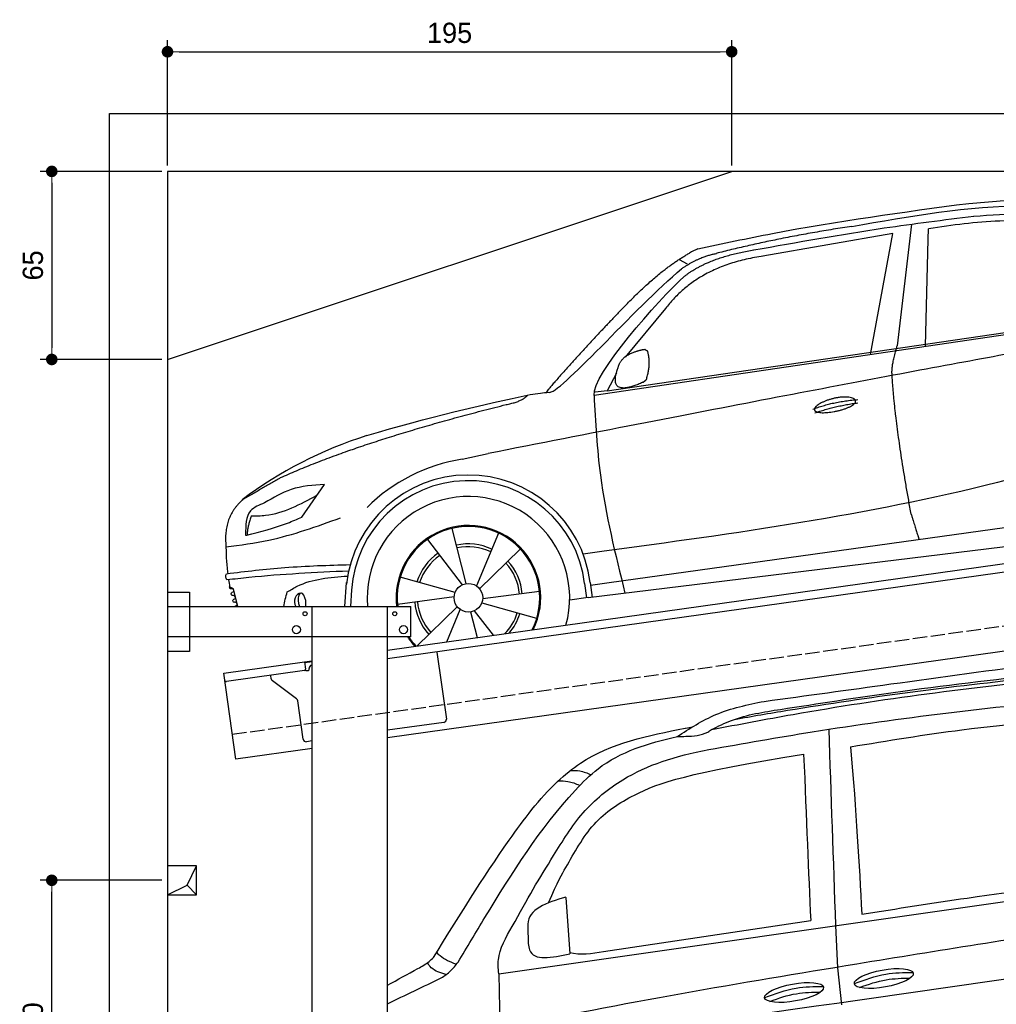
# Model space of a CAD drawing. Extents: x -311 to 6440, y -894 to 5824.
# Tile 3 of 4: x -311 to 3064, y 2421 to 5824. Entities that reach past the tile are written whole.
import ezdxf

# ---------------------------------------------------------------- set-up
doc = ezdxf.new("R2010")
doc.units = 0
doc.header["$LTSCALE"] = 10
doc.header["$MEASUREMENT"] = 0
doc.linetypes.add('GEN3', pattern=[6.25, 5, -1.25])
doc.layers.get('0').update_dxf_attribs({"linetype": 'CONTINUOUS'})
doc.layers.get('DEFPOINTS').update_dxf_attribs({"linetype": 'CONTINUOUS'})
for name, color, linetype in [('3', 6, 'GEN3'), ('BREAKTHROUGH', 1, 'CONTINUOUS'), ('CAR', 1, 'CONTINUOUS'), ('SICHTBARE_KANTEN_DIN_', 7, 'CONTINUOUS')]:
    doc.layers.add(name, color=color, linetype=linetype)
doc.layers.add('AM_0', color=7, linetype='CONTINUOUS', lineweight=30)
doc.layers.add('AM_5', color=3, linetype='CONTINUOUS', lineweight=15)
doc.dimstyles.new('KLAUS_DXF', dxfattribs={"dimscale": 20, "dimtxt": 3.5, "dimasz": 2, "dimexe": 2, "dimexo": 1, "dimgap": 1.5, "dimtad": 1, "dimlfac": 0.1, "dimdsep": 46, "dimtxsty": 'Standard', "dimblk": 'DOT', "dimcen": 2, "dimclrd": 256, "dimclre": 256, "dimclrt": 2, "dimadec": 0, "dimazin": 0, "dimtfac": 1, "dimtmove": 2, "dimatfit": 3, "dimfxl": 1, "dimtolj": 1, "dimarcsym": 0})

# ---------------------------------------------------------------- blocks, each defined once
blk = doc.blocks.new('_DOT')
at = {"color": 0, "linetype": 'ByBlock'}
blk.add_line((-0.5, 0), (-1, 0), dxfattribs=at)
at = {"color": 0, "linetype": 'ByBlock', "const_width": 0.5}
blk.add_lwpolyline([(-0.25, 0, 1), (0.25, 0, 1)], format="xyb", close=True, dxfattribs=at)
blk = doc.blocks.new('*D4')
at = {"layer": 'AM_5', "lineweight": -2, "transparency": 16777216}
for p, q in [((199.5, 5320), (199.5, 5753.4)), ((2149.5, 5320), (2149.5, 5753.4)), ((239.5, 5713.4), (2109.5, 5713.4))]:
    blk.add_line(p, q, dxfattribs=at)
at = {"layer": 'DEFPOINTS', "color": 0, "transparency": 16777216}
for p in [(2149.5, 5713.4), (199.5, 5300), (2149.5, 5300)]:
    blk.add_point(p, dxfattribs=at)
at = {"layer": 'AM_5', "lineweight": -2, "transparency": 16777216, "xscale": 40, "yscale": 40, "zscale": 40, "rotation": 180}
blk.add_blockref('_DOT', (199.5, 5713.4), dxfattribs=at)
at = {"layer": 'AM_5', "lineweight": -2, "transparency": 16777216, "xscale": 40, "yscale": 40, "zscale": 40}
blk.add_blockref('_DOT', (2149.5, 5713.4), dxfattribs=at)
at = {"layer": 'AM_5', "color": 2, "transparency": 16777216, "insert": (1174.5, 5778.4), "char_height": 70, "attachment_point": 5}
blk.add_mtext('\\A1;195', dxfattribs=at)
blk = doc.blocks.new('*D6')
at = {"layer": 'AM_5', "lineweight": -2, "transparency": 16777216}
for p, q in [((179.5, 5300), (-240.5, 5300)), ((-200.5, 5260), (-200.5, 4690)), ((179.6, 4650), (-240.5, 4650))]:
    blk.add_line(p, q, dxfattribs=at)
at = {"layer": 'DEFPOINTS', "color": 0, "transparency": 16777216}
for p in [(199.5, 5300), (-200.5, 4650), (199.6, 4650)]:
    blk.add_point(p, dxfattribs=at)
at = {"layer": 'AM_5', "lineweight": -2, "transparency": 16777216, "xscale": 40, "yscale": 40, "zscale": 40}
for p, rotation in [((-200.5, 5300), 90), ((-200.5, 4650), 270)]:
    blk.add_blockref('_DOT', p, dxfattribs=dict(at, rotation=rotation))
at = {"layer": 'AM_5', "color": 2, "transparency": 16777216, "insert": (-265.5, 4975), "char_height": 70, "attachment_point": 5, "rotation": 90}
blk.add_mtext('\\A1;65', dxfattribs=at)
blk = doc.blocks.new('*D9')
at = {"layer": 'AM_5', "lineweight": -2, "transparency": 16777216}
for p, q in [((179.5, 2850), (-240.5, 2850)), ((-200.5, 1890), (-200.5, 2810)), ((5479.5, 1850), (-240.5, 1850))]:
    blk.add_line(p, q, dxfattribs=at)
at = {"layer": 'DEFPOINTS', "color": 0, "transparency": 16777216}
for p in [(-200.5, 2850), (199.5, 2850), (5499.5, 1850)]:
    blk.add_point(p, dxfattribs=at)
at = {"layer": 'AM_5', "lineweight": -2, "transparency": 16777216, "xscale": 40, "yscale": 40, "zscale": 40}
for p, rotation in [((-200.5, 2850), 90), ((-200.5, 1850), 270)]:
    blk.add_blockref('_DOT', p, dxfattribs=dict(at, rotation=rotation))
at = {"layer": 'AM_5', "color": 2, "transparency": 16777216, "insert": (-265.5, 2350), "char_height": 70, "attachment_point": 5, "rotation": 90}
blk.add_mtext('\\A1;100', dxfattribs=at)
blk = doc.blocks.new('car_150_')
at = {"layer": 'CAR'}
for p, q in [((6993.7, 5277.2), (7129.2, 5288.8)), ((6796.4, 5203.8), (6750.1, 4783)), ((6853.7, 5152.6), (6855.4, 5188)), ((6731.9, 5170.4), (6283.3, 5089.2)), ((6657.9, 4752.4), (6731.9, 5170.4)), ((6848, 4782.8), (6853.7, 5152.6)), ((5993.7, 5075.5), (6021.3, 5060)), ((5748.6, 4619.9), (7887.1, 4949.3)), ((5703.5, 4603.8), (7806, 4931.3)), ((5948.1, 4905.6), (5809.7, 4736.5)), ((5780.5, 4681.2), (5748.6, 4619.9)), ((5748.6, 4619.9), (5707.7, 4614.5)), ((5249.2, 4379.1), (5338.8, 4399.4)), ((4697.5, 4174.8), (4774.2, 4288.5)), ((7646, 4233.7), (5761.2, 3956.2)), ((5689.3, 3904.2), (7721.3, 4169.7)), ((5267.2, 3949.5), (5216.9, 4139.6)), ((5377, 4125.1), (5302.6, 3941.6)), ((5131.5, 4101.3), (5253.2, 3945.1)), ((5313.4, 3931.7), (5452.9, 4070.3)), ((5734.4, 4063.7), (5670.2, 4054.4)), ((4848.5, 3866.9), (4853.3, 3950.1)), ((5228.7, 3918.3), (5038.9, 3969.8)), ((5676.1, 3953), (5682.6, 3903)), ((5695.3, 3956.7), (5702.3, 3904.6)), ((5761.2, 3956.2), (5696.7, 3946.7)), ((4463, 3925.5), (4449.3, 3931.7)), ((4478.1, 3864), (4463, 3925.5)), ((4871, 3924.2), (4867.7, 3867.1)), ((5520.5, 3924.4), (5324.3, 3897.1)), ((5029.4, 3876.7), (5225.5, 3904)), ((5321.2, 3882.8), (5511, 3831.3)), ((5689.3, 3904.2), (5624.9, 3894.7)), ((5693.6, 3903), (5693.4, 3904.4)), ((5236.4, 3869.4), (5098.3, 3732.1)), ((5201.8, 3747.5), (5247.2, 3859.5)), ((5282.7, 3851.6), (5306.1, 3763)), ((5362.6, 3771.4), (5296.6, 3856))]:
    blk.add_line(p, q, dxfattribs=at)
blk.add_circle((5274.9, 3900.5), 49.6, dxfattribs=at)
for centre, radius, start, end in [((6122, 4949.8), 174.5, 111.2882, 121.9546), ((5356.2, 3104.6), 1422.1, 107.8766, 127.519), ((5347.7, 3787.7), 599.5, 99.4563, 135.2463), ((5274.9, 3900.5), 424.2, 7.6054, 174.1435), ((5274.9, 3900.5), 404.6, 7.4461, 176.652), ((5274.9, 3900.5), 350, 344.7595, 185.4081), ((5274.9, 3900.5), 250, 334.2204, 187.3999), ((5274.9, 3900.5), 246.4, 333.6424, 187.5031), ((5274.9, 3900.5), 186.2, 64.7762, 103.2667), ((5274.9, 3900.5), 186.2, 124.7762, 163.2667), ((5274.9, 3900.5), 176.5, 64.6018, 103.1816), ((5274.9, 3900.5), 176.5, 124.6018, 163.1816), ((5274.9, 3900.5), 176.5, 4.6018, 43.1816), ((5274.9, 3900.5), 186.2, 4.7762, 43.2667), ((5274.9, 3900.5), 186.2, 184.7762, 223.2667), ((5274.9, 3900.5), 176.5, 184.6018, 223.1816), ((5274.9, 3900.5), 176.5, 315.6124, 343.1816), ((5274.9, 3900.5), 186.2, 319.3932, 343.2667), ((5274.9, 3900.5), 250, 213.2019, 222.6786), ((5274.9, 3900.5), 246.4, 213.7482, 223.2566), ((5274.9, 3900.5), 350, 217.4387, 217.626)]:
    blk.add_arc(centre, radius, start, end, dxfattribs=at)
for centre, major_axis, ratio, start_param, end_param in [((4699.8, 3882.5), (-4.4, 29.6), 0.439627, 4.05108, 8.39242), ((4699.7, 3882.5), (4.4, -29.4), 0.870747, 3.078863, 5.190641), ((4699.7, 3882.6), (4.4, -29.5), 0.784824, 3.019947, 3.143719)]:
    blk.add_ellipse(centre, major_axis=major_axis, ratio=ratio, start_param=start_param, end_param=end_param, dxfattribs=at)
for points in [[(6058.7, 5112.4), (6315.6, 5167.8), (6993.6, 5277.2)], [(6590.3, 5194.3), (7191.5, 5270.3), (7389.2, 5264.7)], [(7010.2, 5233), (7365.4, 5231.9), (7863.2, 4999)], [(6252.1, 5110.1), (6701.9, 5189.7), (7011, 5233.1)], [(7280.4, 5213.4), (7100.8, 5216.9), (6855.4, 5188)], [(5483, 4604.3), (5518.2, 4610.1), (5547.5, 4613)], [(5703.5, 4603.8), (5727.7, 4327.2), (5815.9, 3920.7)], [(7654.8, 4478.5), (7099.9, 4313.4), (5734.4, 4063.7)], [(4774.2, 4288.5), (4659.3, 4269.8), (4567.9, 4222.9)], [(4567.9, 4222.9), (4519.6, 4194.8), (4502.9, 4113.4)], [(4521.8, 4177.7), (4571.6, 4179.9), (4749.3, 4251.6)], [(4435.2, 4069.4), (4583.3, 4094.2), (4831, 4173.4)], [(4506.8, 4110.9), (4647.6, 4153.7), (4697.5, 4174.8)], [(4502.9, 4113.4), (4503.1, 4110.8), (4506.8, 4110.9)], [(4437.7, 3977.1), (4639.7, 4000.1), (4865.6, 4011.8)], [(4860.2, 3989.6), (4515.7, 3964.4), (4439.9, 3955.5)], [(4439.9, 3955.5), (4435.9, 3967.1), (4437.7, 3977.1)], [(4648.5, 3915.5), (4682.8, 3935.6), (4856.8, 3972.2)], [(4452, 3925), (4450.8, 3925.8), (4449.5, 3930), (4449.3, 3931.7)], [(4455.1, 3908.2), (4458.1, 3913), (4464.2, 3915.7), (4462.2, 3923.2), (4452, 3925)], [(4457.8, 3901.6), (4456.6, 3902.4), (4455.3, 3906.6), (4455.1, 3908.2)], [(4461, 3884.9), (4463.9, 3889.5), (4470, 3892.3), (4467.9, 3899.7), (4457.8, 3901.6)], [(4463.7, 3878.2), (4462.5, 3879), (4461.2, 3883.2), (4461, 3884.9)]]:
    blk.add_spline(points, degree=3, dxfattribs=at)
for points, degree in [([(6590.3, 5194.3), (6342.2, 5155.3), (6121.6, 5097.1)], 2), ([(6013, 5017.6), (6096.2, 5083.6), (6251.3, 5110.3)], 2), ([(5803.2, 4907.4), (5922.7, 5036.5), (6029.7, 5097.9)], 2), ([(6284.4, 5088.8), (6061.8, 5056.7), (5948.1, 4905.6)], 2), ([(6123.2, 5096.2), (6065.8, 5086.5), (6002.6, 5043)], 2), ([(5547.5, 4613), (5577.3, 4598.4), (5843.2, 4907.6), (6002.6, 5043)], 3), ([(5703.8, 4603.3), (5695, 4674.1), (5922.8, 4934.4), (6013, 5017.6)], 3), ([(5803.2, 4907.4), (5732.5, 4835), (5644.3, 4736.7), (5532.9, 4612.6), (5539.4, 4612.3)], 4), ([(7979.4, 4899), (7725, 4888.3), (5338.8, 4399.4)], 2), ([(6732.8, 4687.3), (6731.1, 4718.4), (6750.1, 4783)], 2), ([(5785.9, 4700), (5794.1, 4735.6), (5837.6, 4753)], 2), ([(5837.6, 4753), (5865, 4763.1), (5877.9, 4763.9)], 2), ([(5877.9, 4763.9), (5884.9, 4758.8), (5887.3, 4759.1)], 2), ([(5883.9, 4659.5), (5901.1, 4713.7), (5887.3, 4759.1)], 2), ([(5871.8, 4649.8), (5747.2, 4591.7), (5785.9, 4700)], 2), ([(6803, 4201), (6743.7, 4508.9), (6732.8, 4687.3)], 2), ([(5871.8, 4649.8), (5877.4, 4652.5), (5883.9, 4659.5)], 2), ([(4919.6, 4458.1), (5131.9, 4523.6), (5319.2, 4569), (5483, 4604.3)], 3), ([(5399.6, 4569.1), (5453.7, 4579.5), (5474.4, 4601.9)], 2), ([(6460.2, 4561.7), (6532.3, 4589.4), (6615.8, 4595.9)], 2), ([(4622.5, 4310.5), (4903.3, 4440.5), (5399.6, 4569.1)], 2), ([(6467.2, 4548.7), (6538.3, 4574), (6615.5, 4584.7)], 2), ([(4622.5, 4310.5), (4492.9, 4233.7)], 1), ([(4492.9, 4233.7), (4430.6, 4178.8), (4434.3, 4093)], 2), ([(6803, 4201), (6822.6, 4138.3), (6831.4, 4112.8)], 2), ([(4521.8, 4177.7), (4507.9, 4132), (4508.6, 4113.8)], 2), ([(4508.6, 4113.8), (4511.9, 4114.1), (4510.2, 4111.7)], 2), ([(4445.5, 3956.2), (4446.7, 3948), (4448, 3939.9), (4449.3, 3931.7)], 3), ([(4637.5, 3865.3), (4639.1, 3881.6), (4643.8, 3898.6), (4648.5, 3915.5)], 3)]:
    blk.add_open_spline(points, degree=degree, dxfattribs=at)
for points, degree, knots in [([(6465.7, 4559.3), (6463.6, 4567.3), (6482, 4586.6), (6560.8, 4618.6), (6657.6, 4599.5), (6576.9, 4555.6), (6492.9, 4543.8), (6467.7, 4551.3), (6465.7, 4559.3)], 5, [0, 0, 0, 0, 0, 0, 0.300106, 0.500106, 0.700106, 1, 1, 1, 1, 1, 1]), ([(4434.3, 4093), (4435.5, 4060.6), (4436.9, 4022.1), (4441.6, 3983.8), (4442.4, 3977.7)], 3, [0, 0, 0, 0, 97.108013, 115.616313, 115.616313, 115.616313, 115.616313]), ([(4467.9, 3864), (4468.3, 3864.8), (4470.3, 3867.4), (4478.3, 3867.4), (4474, 3879.3), (4467.4, 3878.6), (4463.7, 3878.2)], 3, [2.682731, 2.682731, 2.682731, 2.682731, 5.656821, 12.3267, 20.012637, 30.346325, 30.346325, 30.346325, 30.346325])]:
    blk.add_open_spline(points, degree=degree, knots=knots, dxfattribs=at)
blk = doc.blocks.new('Van200_EG')
at = {"layer": 'CAR'}
for p, q in [((27323.7, 2171.9), (29644.2, 2503.2)), ((27555.3, 2435.8), (27569.7, 2240.7)), ((27686.4, 2248.9), (28401.9, 2356.3)), ((27424.5, 2335), (27425.9, 2276.5)), ((28487.6, 2339.1), (28494.3, 2192.3)), ((28494.3, 2192.3), (28508.5, 2064.7)), ((27323.7, 2171.9), (27328.1, 1991.4))]:
    blk.add_line(p, q, dxfattribs=at)
for centre in [(28654.8, 2155.4), (28344.7, 2107.1)]:
    blk.add_ellipse(centre, major_axis=(-101.9, -18.3), ratio=0.28676, dxfattribs=at)
for points, knots in [([(28241.2, 3113.3), (28387, 3133.2), (28707.9, 3176.9), (29174.7, 3243.1), (29497.3, 3274.4), (29644.2, 3287.6)], [0, 0, 0, 0, 441.664894, 971.537427, 1413.986548, 1413.986548, 1413.986548, 1413.986548]), ([(28138.7, 3051), (28199.5, 3061.8), (28542.5, 3121), (29023.8, 3183.1), (29445.1, 3221.8), (29644.2, 3238.9)], [171.842484, 171.842484, 171.842484, 171.842484, 357.110137, 1216.113521, 1626.446413, 1626.446413, 1626.446413, 1626.446413]), ([(28297.6, 3085.6), (28427.4, 3105.7), (28729.6, 3152.6), (29178.8, 3206.1), (29498.2, 3236.2), (29644.2, 3249.4)], [0, 0, 0, 0, 394.255479, 917.126864, 1356.81106, 1356.81106, 1356.81106, 1356.81106]), ([(28059.6, 3015.8), (28153.3, 3033.9), (28553.4, 3110.3), (29067.5, 3176.3), (29488.3, 3213.8), (29644.2, 3225.3)], [37.963752, 37.963752, 37.963752, 37.963752, 324.409822, 1259.924276, 1590.366794, 1590.366794, 1590.366794, 1590.366794]), ([(28049.8, 2946.7), (28168.9, 2967.7), (28593.7, 3042.7), (29126.5, 3105.3), (29540, 3141.7), (29644.2, 3150.6)], [0, 0, 0, 0, 362.531789, 1294.156043, 1607.848213, 1607.848213, 1607.848213, 1607.848213]), ([(27183.1, 2212.4), (27214, 2263.6), (27338, 2469), (27484.7, 2703.9), (27709.9, 2929.9), (27840.9, 2969.1), (27941.2, 2991.4)], [0, 0, 0, 0, 179.691325, 719.971425, 827.186748, 1125.204128, 1125.204128, 1125.204128, 1125.204128]), ([(27323.7, 2171.9), (27322.1, 2192.4), (27318, 2244.2), (27381, 2353.3), (27443.4, 2468), (27518.8, 2588.5), (27608.5, 2735.9), (27785.7, 2878.1), (27930.7, 2923.3), (28049.8, 2946.7)], [0, 0, 0, 0, 34.633344, 130.367254, 260.266155, 394.654289, 566.353713, 741.146733, 1042.18326, 1042.18326, 1042.18326, 1042.18326]), ([(27496.1, 2416.6), (27528.2, 2492.8), (27571.5, 2564.3), (27644.4, 2701.3), (27824.3, 2816.3), (27973, 2864), (28377.5, 2931)], [315.123822, 315.123822, 315.123822, 315.123822, 394.654289, 566.353713, 741.146733, 1038.026076, 1038.026076, 1038.026076, 1038.026076]), ([(29644.2, 2370.4), (29563.3, 2359.2), (29199.9, 2308.9), (28435.2, 2185.7), (27759.5, 2072.4), (27329.3, 1981)], [610.333286, 610.333286, 610.333286, 610.333286, 855.344026, 1711.653293, 2948.481072, 2948.481072, 2948.481072, 2948.481072]), ([(28570.8, 2124.4), (28601.1, 2135.5), (28657.9, 2154.9), (28717.9, 2156.4), (28745.9, 2156.7)], [14.4466, 14.4466, 14.4466, 14.4466, 94.349912, 163.782287, 163.782287, 163.782287, 163.782287]), ([(28260.7, 2076.2), (28290.9, 2087.3), (28347.7, 2106.7), (28407.7, 2108.2), (28435.7, 2108.5)], [14.4466, 14.4466, 14.4466, 14.4466, 94.349912, 163.782287, 163.782287, 163.782287, 163.782287])]:
    blk.add_open_spline(points, degree=3, knots=knots, dxfattribs=at)
for points in [[(27940.2, 2991.3), (28074.4, 3067.7), (28241.2, 3113.3)], [(28059.1, 3015.6), (28128.4, 3047.3), (28297.6, 3085.6)], [(28540.1, 2956.2), (28924.9, 3015), (29443.4, 3062.9)], [(27098.1, 2227.7), (27360.2, 2633.9), (27527.3, 2836), (27606.3, 2899.3), (27968.5, 3020.9)], [(27940.2, 2991.3), (27970.7, 2992.4), (28046, 3007.3), (28059.1, 3015.6)], [(28464.1, 3017.1), (28487.6, 2339.1)], [(27572, 2874.4), (27603.8, 2872.8), (27642.3, 2859.9)], [(27530.9, 2838.2), (27562.7, 2836.6), (27602.4, 2823.5)], [(28578.6, 2377.9), (28942.9, 2433.6), (29486, 2509.3)], [(27555.2, 2437.1), (27424.3, 2342.9), (27424.4, 2336.3)], [(27425.9, 2276.5), (27430.3, 2254.3), (27569.7, 2240.7)], [(27044.6, 2189.9), (27083.2, 2214.4), (27098.1, 2227.7)], [(27175.9, 2204.9), (27121, 2233.6), (27109.1, 2245.7)], [(27125.2, 2157.8), (27157.5, 2181.5), (27183.1, 2212.4)], [(27140.8, 2169.2), (27090.7, 2192.8), (27077.4, 2209.9)], [(28553.1, 2137.7), (28661.4, 2170.5), (28754.7, 2176.2)], [(28242.9, 2089.5), (28351.3, 2122.3), (28444.5, 2128)]]:
    blk.add_spline(points, degree=3, dxfattribs=at)
for points in [[(27969.5, 3020.8), (27977.7, 3022.2), (27985.9, 3023.7), (27994.1, 3025.2)], [(28377.5, 2931), (28387.8, 2703.6), (28393.9, 2521), (28401.9, 2356.3)], [(28540.1, 2956.2), (28559, 2727.1), (28569.4, 2552.6), (28578.6, 2377.9)], [(27569.3, 2245.7), (27604.3, 2235.1), (27645.4, 2242), (27686.4, 2248.9)], [(27340.4, 1905.5), (28108.3, 2015.7), (28876.3, 2125.8), (29644.2, 2236)], [(26939.4, 2132.6), (26973.6, 2151.3), (27008.7, 2170.3), (27044.6, 2189.9)], [(26939.4, 2067.9), (27000.8, 2098.1), (27063.4, 2127.6), (27125.2, 2157.8)]]:
    blk.add_open_spline(points, degree=3, dxfattribs=at)

msp = doc.modelspace()

# ---------------------------------------------------------------- linework, layer by layer
for p, q in [((-0.481, -649.995), (-0.481, 5500.005)), ((-0.481, 5500.005), (5699.503, 5500.005)), ((199.51, 4650.005), (2149.51, 5300.005)), ((959.991, 3645.181), (3438.83, 3993.559)), ((3445.976, 3964.269), (959.991, 3614.886)), ((199.991, 3846.226), (274.991, 3846.226)), ((274.991, 3846.226), (274.991, 3641.226)), ((274.991, 3846.226), (274.991, 3641.226)), ((199.991, 3796.226), (274.991, 3796.226)), ((199.991, 3796.226), (1039.991, 3796.226)), ((699.991, 1876.226), (699.991, 3796.226)), ((959.991, -343.774), (959.991, 3796.226)), ((1039.991, 3691.226), (1039.991, 3796.226)), ((3664.715, 3722.357), (959.991, 3342.233)), ((1039.991, 3691.226), (199.991, 3691.226)), ((274.991, 3641.226), (199.991, 3641.226)), ((673.507, 3604.919), (699.991, 3608.641)), ((1130.73, 3638.882), (1163.296, 3407.159)), ((393.756, 3565.602), (673.507, 3604.919)), ((672.731, 3574.515), (402.883, 3536.59)), ((673.507, 3604.919), (676.986, 3580.162)), ((699.991, 3604.601), (674.063, 3600.957)), ((680.297, 3574.568), (685.248, 3575.264)), ((689.504, 3580.911), (689.364, 3581.901)), ((697.875, 3593.196), (699.991, 3593.493)), ((435.508, 3268.522), (393.756, 3565.602)), ((558.024, 3546.419), (556.374, 3558.162)), ((645.648, 3476.723), (561.909, 3539.825)), ((668.162, 3337.573), (649.533, 3470.128)), ((1154.785, 3395.865), (959.991, 3368.488)), ((699.991, 3305.692), (435.508, 3268.522)), ((699.991, 3331.948), (679.456, 3329.062))]:
    msp.add_line(p, q)
for centre, radius in [((674.991, 3771.226), 7), ((984.991, 3771.226), 7), ((644.991, 3716.226), 14), ((1014.991, 3716.226), 14)]:
    msp.add_circle(centre, radius)
for centre, radius, start, end in [((672.035, 3579.466), 5, 278, 8), ((679.601, 3579.519), 5, 221.236717, 278), ((684.552, 3580.215), 5, 278, 8), ((699.267, 3583.293), 10, 98, 188), ((402.187, 3541.541), 5, 188, 278), ((567.927, 3547.811), 10, 188, 233), ((639.63, 3468.734), 10, 8, 53), ((1153.393, 3405.768), 10, 278, 8), ((678.065, 3338.965), 10, 188, 278)]:
    msp.add_arc(centre, radius, start, end)
at = {"layer": '3'}
msp.add_line((423.4, 3354.675), (5430.808, 4058.42), dxfattribs=at)
at = {"layer": 'BREAKTHROUGH'}
for p, q in [((267.09, 2832.957), (299.717, 2900.005)), ((267.09, 2832.957), (299.717, 2900.005)), ((199.717, 2800.005), (267.09, 2832.957)), ((199.717, 2800.005), (267.09, 2832.957)), ((266.872, 2832.85), (299.717, 2800.005)), ((266.872, 2832.85), (299.717, 2800.005))]:
    msp.add_line(p, q, dxfattribs=at)
msp.add_lwpolyline([(299.717, 2900.005), (199.717, 2900.005), (199.717, 2800.005), (299.717, 2800.005)], close=True, dxfattribs=at)
msp.add_lwpolyline([(299.717, 2900.005), (199.717, 2900.005), (199.717, 2800.005), (299.717, 2800.005)], close=True, dxfattribs=at)
at = {"layer": 'SICHTBARE_KANTEN_DIN_'}
for p, q in [((5499.51, 5300.005), (199.486, 5300.005)), ((199.486, 5300.005), (200.019, -350))]:
    msp.add_line(p, q, dxfattribs=at)

# ---------------------------------------------------------------- block references
at = {"layer": 'AM_0', "rotation": 359.5505213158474}
msp.add_blockref('car_150_', (-4065.797, -32.568), dxfattribs=at)
at = {"layer": 'AM_0'}
msp.add_blockref('Van200_EG', (-25979.454, 355.11), dxfattribs=at)

# ---------------------------------------------------------------- dimensions: what is measured, and where the dimension line sits
at = {"layer": 'AM_5'}
dim = msp.add_linear_dim(base=(2149.51, 5713.363), p1=(199.515, 5300.005), p2=(2149.51, 5300.005), dimstyle='KLAUS_DXF', override={"dimtzin": 7}, dxfattribs=at)
dim.commit()
dim.dimension.update_dxf_attribs({"geometry": '*D4', "text_midpoint": (1174.512, 5778.363)})
for base, p1, p2, override, picture, middle in [((-200.481, 4650.027), (199.515, 5300.005), (199.576, 4650.027), {"dimtol": 0, "dimlim": 0, "dimtp": 0, "dimtm": 0, "dimtfac": 1, "dimtdec": 2, "dimtolj": 1, "dimtzin": 7}, '*D6', (-265.481, 4975.016)), ((-200.481, 2850.005), (5499.51, 1850.005), (199.51, 2850.005), {"dimpost": '', "dimtol": 0, "dimlim": 0, "dimtp": 0, "dimtm": 0, "dimtfac": 1, "dimtdec": 2, "dimtolj": 1, "dimtzin": 7}, '*D9', (-265.481, 2350.005))]:
    dim = msp.add_linear_dim(base=base, p1=p1, p2=p2, angle=90, dimstyle='KLAUS_DXF', override=override, dxfattribs=at)
    dim.commit()
    dim.dimension.update_dxf_attribs({"geometry": picture, "text_midpoint": middle})

doc.saveas('drawing.dxf')
